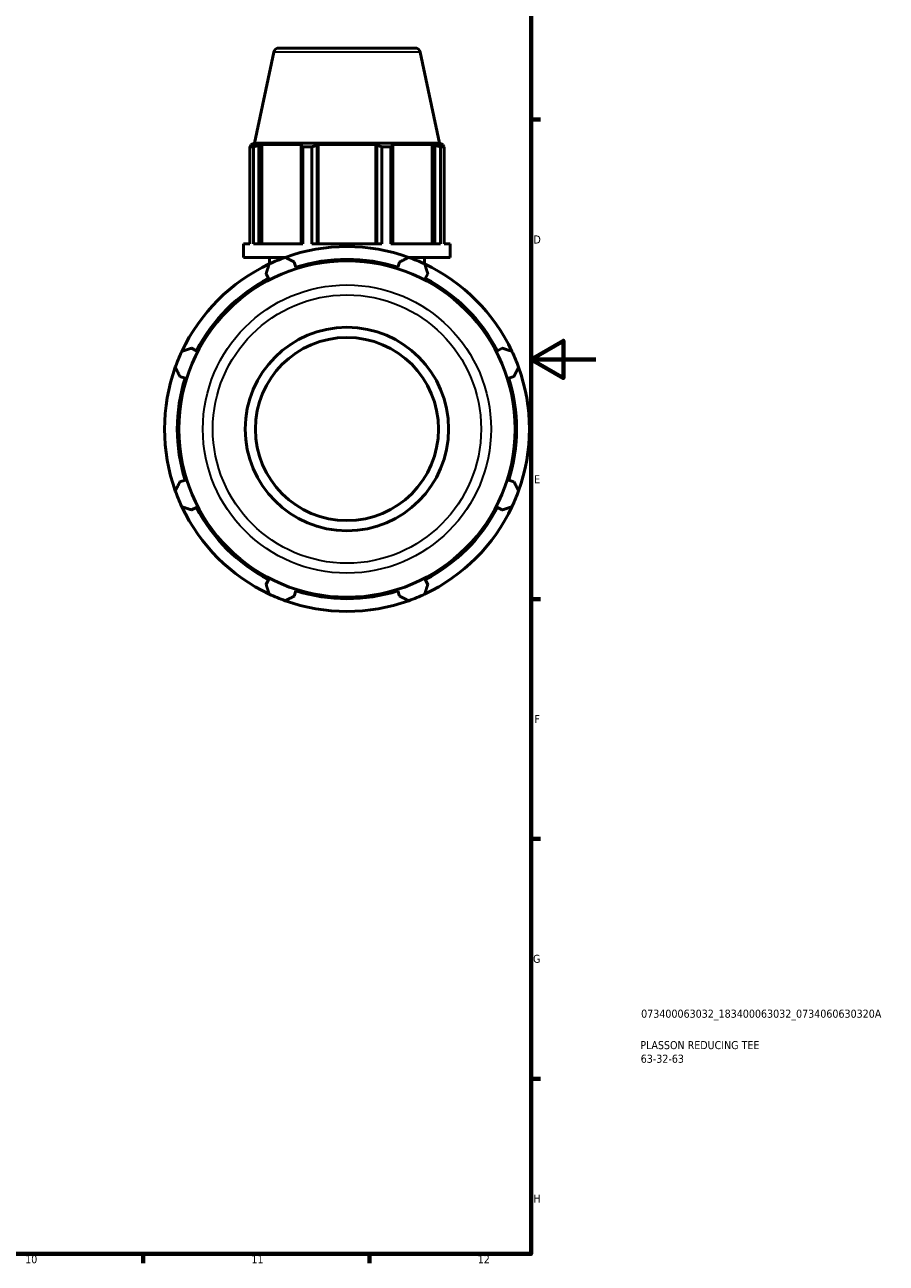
# Model space of a CAD drawing. Header units: millimetres. Extents: x 0 to 1041, y -3 to 942.
# Tile 7 of 8: x 664 to 931, y 17 to 401. Entities that reach past the tile are written whole.
import ezdxf

# ---------------------------------------------------------------- set-up
doc = ezdxf.new("R2010")
doc.units = ezdxf.units.MM
for name, color, linetype, lineweight in [('Border (ISO)', 7, 'Continuous', 70), ('Title (ISO)', 7, 'Continuous', 50), ('Visible (ISO)', 7, 'Continuous', 50), ('Visible Narrow (ISO)', 7, 'Continuous', 35)]:
    doc.layers.add(name, color=color, linetype=linetype, lineweight=lineweight)
doc.styles.add('Note Text (ISO)', font='tahoma.ttf')

# ---------------------------------------------------------------- blocks, each defined once
blk = doc.blocks.new('Borders Default Border')
at = {"layer": 'Border (ISO)'}
for p, q in [((821, 371.25), (823.9, 371.25)), ((821, 222.75), (823.9, 222.75)), ((821, 148.5), (823.9, 148.5)), ((821, 74.25), (823.9, 74.25)), ((700.83, 20), (700.83, 17.1)), ((770.92, 20), (770.92, 17.1))]:
    blk.add_line(p, q, dxfattribs=at)
at = {"layer": 'Border (ISO)', "flags": 128}
for points in [[(20, 20), (20, 574), (821, 574), (821, 20), (20, 20)], [(841, 297), (821, 297), (831, 302.77), (831, 291.23), (821, 297)]]:
    blk.add_lwpolyline(points, dxfattribs=at)
at = {"layer": 'Border (ISO)', "color": 232, "true_color": 0xca0064, "char_height": 2.5, "attachment_point": 7, "style": 'Note Text (ISO)'}
for s, insert in [('D', (821.73, 332.88)), ('E', (821.94, 258.63)), ('F', (822, 184.38)), ('G', (821.61, 110.08)), ('H', (821.74, 35.88)), ('10', (664.29, 17.05)), ('11', (734.37, 17.1)), ('12', (804.46, 17.1))]:
    blk.add_mtext(s, dxfattribs=dict(at, insert=insert))
blk = doc.blocks.new('Title Blocks ISO')
at = {"layer": 'Title (ISO)', "color": 232, "true_color": 0xca0064, "style": 'Note Text (ISO)'}
for tag, p in [('PART_NUMBER_001', (34.08, 73.13)), ('DESCRIPTION_001', (33.84, 63.4)), ('DESCRIPTION_002', (33.95, 59.18))]:
    blk.add_attdef(tag, p, '', height=2.5, dxfattribs=at)

msp = doc.modelspace()

# ---------------------------------------------------------------- linework, layer by layer
at = {"layer": 'Visible (ISO)'}
for p, q in [((741.294, 392.16), (735.293, 363.927)), ((742.859, 393.427), (785.068, 393.427)), ((786.633, 392.16), (792.634, 363.927)), ((735.011, 362.846), (733.854, 362.846)), ((733.854, 332.794), (733.854, 362.846)), ((735.293, 363.927), (734.204, 363.573)), ((735.581, 363.573), (734.204, 363.573)), ((734.204, 363.027), (734.204, 363.573)), ((735.581, 363.573), (734.666, 363.261)), ((735.011, 362.846), (735.011, 332.794)), ((792.634, 363.927), (735.293, 363.927)), ((736.715, 363.261), (737.566, 363.573)), ((736.715, 332.794), (736.715, 363.261)), ((737.566, 332.794), (737.566, 363.573)), ((750.222, 363.573), (737.566, 363.573)), ((750.222, 363.573), (749.779, 363.261)), ((749.779, 363.261), (749.779, 332.794)), ((750.335, 332.794), (750.335, 362.846)), ((753.128, 362.846), (750.335, 362.846)), ((753.128, 362.846), (753.128, 332.794)), ((754.726, 363.261), (755.015, 363.573)), ((754.726, 332.794), (754.726, 363.261)), ((755.015, 332.794), (755.015, 363.573)), ((772.913, 363.573), (755.015, 363.573)), ((772.913, 332.794), (772.913, 363.573)), ((772.913, 363.573), (773.201, 363.261)), ((773.201, 363.261), (773.201, 332.794)), ((774.799, 332.794), (774.799, 362.846)), ((777.593, 362.846), (774.799, 362.846)), ((777.593, 362.846), (777.593, 332.794)), ((778.149, 363.261), (777.705, 363.573)), ((790.361, 363.573), (777.705, 363.573)), ((778.149, 332.794), (778.149, 363.261)), ((790.361, 332.794), (790.361, 363.573)), ((790.361, 363.573), (791.213, 363.261)), ((791.213, 363.261), (791.213, 332.794)), ((793.262, 363.261), (792.346, 363.573)), ((793.724, 363.573), (792.346, 363.573)), ((792.634, 363.927), (793.724, 363.573)), ((792.916, 332.794), (792.916, 362.846)), ((794.073, 362.846), (792.916, 362.846)), ((793.724, 363.027), (793.724, 363.573)), ((794.073, 362.846), (794.073, 332.794)), ((733.854, 332.794), (731.964, 332.794)), ((731.964, 328.527), (731.964, 332.794)), ((750.335, 332.794), (735.011, 332.794)), ((774.799, 332.794), (753.128, 332.794)), ((792.916, 332.794), (777.593, 332.794)), ((795.964, 332.794), (794.073, 332.794)), ((795.964, 328.527), (795.964, 332.794)), ((744.66, 328.527), (731.964, 328.527)), ((739.964, 326.577), (739.964, 328.527)), ((748.163, 325.54), (747.653, 327.157)), ((780.274, 327.157), (779.764, 325.54)), ((795.964, 328.527), (783.268, 328.527)), ((787.964, 326.577), (787.964, 328.527)), ((738.919, 323.539), (739.701, 322.035)), ((788.226, 322.035), (789.009, 323.539)), ((717.356, 299.69), (715.852, 300.473)), ((812.075, 300.473), (810.572, 299.69)), ((712.234, 291.738), (713.851, 291.228)), ((814.077, 291.228), (815.693, 291.738)), ((713.851, 259.627), (712.234, 259.117)), ((815.693, 259.117), (814.077, 259.627)), ((715.852, 250.382), (717.356, 251.165)), ((810.572, 251.165), (812.075, 250.382)), ((739.701, 228.819), (738.919, 227.316)), ((789.009, 227.316), (788.226, 228.819)), ((747.653, 223.698), (748.163, 225.314)), ((779.764, 225.314), (780.274, 223.698))]:
    msp.add_line(p, q, dxfattribs=at)
for radius in [52.075, 31.5, 28.35]:
    msp.add_circle((763.964, 275.427), radius, dxfattribs=at)
for centre, radius, start, end in [((742.859, 391.827), 1.6, 90, 168), ((785.068, 391.827), 1.6, 12, 90), ((763.964, 275.427), 56.5, 70.20802, 109.79198), ((763.964, 275.427), 56.5, 115.20802, 154.79198), ((763.964, 275.427), 56.5, 109.79198, 115.20802), ((763.964, 275.427), 52.545, 72.5, 107.5), ((763.964, 275.427), 56.5, 64.79198, 70.20802), ((763.964, 275.427), 56.5, 25.20802, 64.79198), ((763.964, 275.427), 52.545, 117.5, 152.5), ((763.964, 275.427), 52.545, 27.5, 62.5), ((763.964, 275.427), 56.5, 154.79198, 160.20802), ((763.964, 275.427), 56.5, 19.79198, 25.20802), ((763.964, 275.427), 56.5, 160.20802, 199.79198), ((763.964, 275.427), 56.5, 340.20802, 19.79198), ((763.964, 275.427), 52.545, 162.5, 197.5), ((763.964, 275.427), 52.545, 342.5, 17.5), ((763.964, 275.427), 56.5, 199.79198, 205.20802), ((763.964, 275.427), 56.5, 334.79198, 340.20802), ((763.964, 275.427), 56.5, 205.20802, 244.79198), ((763.964, 275.427), 52.545, 207.5, 242.5), ((763.964, 275.427), 56.5, 295.20802, 334.79198), ((763.964, 275.427), 52.545, 297.5, 332.5), ((763.964, 275.427), 56.5, 244.79198, 250.20802), ((763.964, 275.427), 52.545, 252.5, 287.5), ((763.964, 275.427), 56.5, 289.79198, 295.20802), ((763.964, 275.427), 56.5, 250.20802, 289.79198)]:
    msp.add_arc(centre, radius, start, end, dxfattribs=at)
for points, weights in [([(733.854, 362.846), (734.268, 363.062), (734.666, 363.261)], [1, 1.00114230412, 1.00146772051]), ([(736.715, 363.261), (735.88, 363.062), (735.011, 362.846)], [1.00146772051, 1.00114230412, 1]), ([(750.335, 362.846), (750.051, 363.062), (749.779, 363.261)], [1, 1.00114230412, 1.00146772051]), ([(754.726, 363.261), (753.944, 363.062), (753.128, 362.846)], [1.00146772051, 1.00114230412, 1]), ([(774.799, 362.846), (773.984, 363.062), (773.201, 363.261)], [1, 1.00114230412, 1.00146772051]), ([(778.149, 363.261), (777.876, 363.062), (777.593, 362.846)], [1.00146772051, 1.00114230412, 1]), ([(792.916, 362.846), (792.047, 363.062), (791.213, 363.261)], [1, 1.00114230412, 1.00146772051]), ([(793.262, 363.261), (793.659, 363.062), (794.073, 362.846)], [1.00146772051, 1.00114230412, 1]), ([(738.919, 323.539), (739.399, 325.012), (739.9, 326.547)], [1.00085067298, 1.00083383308, 1]), ([(744.832, 328.59), (746.272, 327.859), (747.653, 327.157)], [1, 1.00083383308, 1.00085067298]), ([(780.274, 327.157), (781.656, 327.859), (783.095, 328.59)], [1.00085067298, 1.00083383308, 1]), ([(788.027, 326.547), (788.528, 325.012), (789.009, 323.539)], [1, 1.00083383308, 1.00085067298]), ([(712.844, 299.491), (714.379, 299.992), (715.852, 300.473)], [1, 1.00083383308, 1.00085067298]), ([(812.075, 300.473), (813.548, 299.992), (815.083, 299.491)], [1.00085067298, 1.00083383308, 1]), ([(712.234, 291.738), (711.532, 293.119), (710.801, 294.559)], [1.00085067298, 1.00083383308, 1]), ([(817.126, 294.559), (816.395, 293.119), (815.693, 291.738)], [1, 1.00083383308, 1.00085067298]), ([(710.801, 256.296), (711.532, 257.735), (712.234, 259.117)], [1, 1.00083383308, 1.00085067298]), ([(815.693, 259.117), (816.395, 257.735), (817.126, 256.296)], [1.00085067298, 1.00083383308, 1]), ([(715.852, 250.382), (714.379, 250.863), (712.844, 251.364)], [1.00085067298, 1.00083383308, 1]), ([(815.083, 251.364), (813.548, 250.863), (812.075, 250.382)], [1, 1.00083383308, 1.00085067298]), ([(739.9, 224.308), (739.399, 225.843), (738.919, 227.316)], [1, 1.00083383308, 1.00085067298]), ([(789.009, 227.316), (788.528, 225.843), (788.027, 224.308)], [1.00085067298, 1.00083383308, 1]), ([(747.653, 223.698), (746.272, 222.996), (744.832, 222.265)], [1.00085067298, 1.00083383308, 1]), ([(783.095, 222.265), (781.656, 222.996), (780.274, 223.698)], [1, 1.00083383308, 1.00085067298])]:
    msp.add_rational_spline(points, weights, degree=2, dxfattribs=at)
at = {"layer": 'Visible Narrow (ISO)'}
msp.add_line((786.354, 392.16), (741.573, 392.16), dxfattribs=at)
for radius in [44.63, 41.549]:
    msp.add_circle((763.964, 275.427), radius, dxfattribs=at)

# ---------------------------------------------------------------- block references
msp.add_blockref('Borders Default Border', (0, 0))
msp.add_blockref('Title Blocks ISO', (821, 20)).add_auto_attribs({'PART_NUMBER_001': '073400063032_183400063032_0734060630320A', 'DESCRIPTION_001': 'PLASSON REDUCING TEE', 'DESCRIPTION_002': '63-32-63'})

doc.saveas('drawing.dxf')
